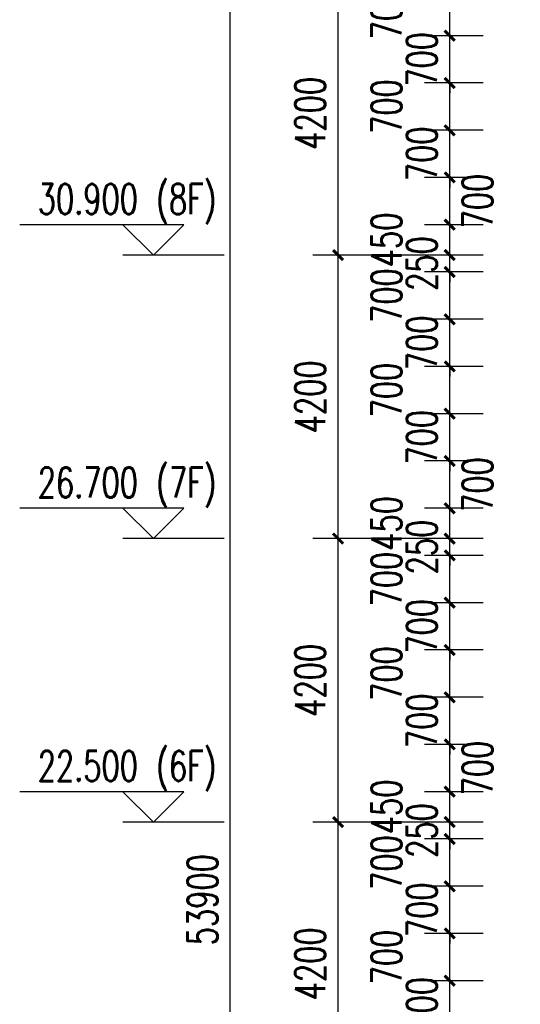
# Model space of a CAD drawing. Header units: millimetres. Extents: x 500457 to 783861, y -293374 to -162131.
# Tile 62 of 116: x 677945 to 685360, y -210551 to -195963. Entities that reach past the tile are written whole.
import ezdxf

# ---------------------------------------------------------------- set-up
doc = ezdxf.new("R2010")
doc.units = ezdxf.units.MM
doc.header["$LTSCALE"] = 1000
for name, color, linetype in [('DIM_ELEV', 3, 'Continuous'), ('PUB_DIM', 3, 'Continuous'), ('PUB_TEXT', 7, 'Continuous')]:
    doc.layers.add(name, color=color, linetype=linetype)
doc.styles.add('_TCH_DIM', font='SIMPLEX', dxfattribs={"bigfont": 'GBCBIG'})
doc.styles.add('_TCH_DIM_T3', font='SIMPLEX', dxfattribs={"width": 0.705882, "bigfont": 'GBCBIG'})
doc.dimstyles.new('_TCH_ARCH&&150', dxfattribs={"dimtxt": 446.25, "dimasz": 150, "dimexe": 375, "dimexo": 450, "dimgap": 189.375, "dimtad": 1, "dimdec": 0, "dimzin": 0, "dimdsep": 46, "dimtxsty": '_TCH_DIM_T3', "dimblk": 'ARCHTICK', "dimcen": 0.09, "dimclrt": 7, "dimazin": 2, "dimtfac": 1, "dimtdec": 0, "dimtix": 1, "dimtmove": 2, "dimatfit": 3, "dimfxl": 1, "dimtolj": 1, "dimtzin": 0, "dimarcsym": 0})

# ---------------------------------------------------------------- blocks, each defined once
blk = doc.blocks.new('_ArchTick')
at = {"color": 0, "linetype": 'ByBlock', "const_width": 0.3}
blk.add_lwpolyline([(-0.5, -0.5), (0.5, 0.5)], dxfattribs=at)
blk = doc.blocks.new('*D80')
at = {"layer": 'Defpoints', "color": 0, "transparency": 16777216}
for p in [(684314, -210201), (685262, -210201), (685262, -210901)]:
    blk.add_point(p, dxfattribs=at)
at = {"layer": 'PUB_DIM', "color": 0, "lineweight": -2, "transparency": 16777216}
for p, q in [((684314, -210201), (684314, -210051)), ((684812, -210201), (683939, -210201)), ((684314, -210901), (684314, -210201)), ((684812, -210901), (683939, -210901)), ((684314, -210901), (684314, -211051))]:
    blk.add_line(p, q, dxfattribs=at)
at = {"layer": 'PUB_DIM', "color": 0, "lineweight": -2, "transparency": 16777216, "xscale": 150, "yscale": 150, "zscale": 150}
for p, rotation in [((684314, -210201), 270), ((684314, -210901), 90)]:
    blk.add_blockref('_ArchTick', p, dxfattribs=dict(at, rotation=rotation))
at = {"layer": 'PUB_DIM', "color": 7, "transparency": 16777216, "insert": (683902, -210551), "char_height": 446.2, "attachment_point": 5, "rotation": 90, "style": '_TCH_DIM_T3'}
blk.add_mtext('\\A1;700', dxfattribs=at)
blk = doc.blocks.new('*D81')
at = {"layer": 'Defpoints', "color": 0, "transparency": 16777216}
for p in [(684314, -209501), (685262, -209501), (685262, -210201)]:
    blk.add_point(p, dxfattribs=at)
at = {"layer": 'PUB_DIM', "color": 0, "lineweight": -2, "transparency": 16777216}
for p, q in [((684812, -209501), (683939, -209501)), ((684314, -210201), (684314, -209501)), ((684812, -210201), (683939, -210201))]:
    blk.add_line(p, q, dxfattribs=at)
at = {"layer": 'PUB_DIM', "color": 0, "lineweight": -2, "transparency": 16777216, "xscale": 150, "yscale": 150, "zscale": 150}
for p, rotation in [((684314, -209501), 90), ((684314, -210201), 270)]:
    blk.add_blockref('_ArchTick', p, dxfattribs=dict(at, rotation=rotation))
at = {"layer": 'PUB_DIM', "color": 7, "transparency": 16777216, "insert": (683377, -209851), "char_height": 446.2, "attachment_point": 5, "rotation": 90, "style": '_TCH_DIM_T3'}
blk.add_mtext('\\A1;700', dxfattribs=at)
blk = doc.blocks.new('*D82')
at = {"layer": 'Defpoints', "color": 0, "transparency": 16777216}
for p in [(684314, -208801), (685262, -208801), (685262, -209501)]:
    blk.add_point(p, dxfattribs=at)
at = {"layer": 'PUB_DIM', "color": 0, "lineweight": -2, "transparency": 16777216}
for p, q in [((684314, -208801), (684314, -208651)), ((684812, -208801), (683939, -208801)), ((684314, -209501), (684314, -208801)), ((684812, -209501), (683939, -209501)), ((684314, -209501), (684314, -209651))]:
    blk.add_line(p, q, dxfattribs=at)
at = {"layer": 'PUB_DIM', "color": 0, "lineweight": -2, "transparency": 16777216, "xscale": 150, "yscale": 150, "zscale": 150}
for p, rotation in [((684314, -208801), 270), ((684314, -209501), 90)]:
    blk.add_blockref('_ArchTick', p, dxfattribs=dict(at, rotation=rotation))
at = {"layer": 'PUB_DIM', "color": 7, "transparency": 16777216, "insert": (683902, -209151), "char_height": 446.2, "attachment_point": 5, "rotation": 90, "style": '_TCH_DIM_T3'}
blk.add_mtext('\\A1;700', dxfattribs=at)
blk = doc.blocks.new('*D83')
at = {"layer": 'Defpoints', "color": 0, "transparency": 16777216}
for p in [(684314, -208101), (685262, -208101), (685262, -208801)]:
    blk.add_point(p, dxfattribs=at)
at = {"layer": 'PUB_DIM', "color": 0, "lineweight": -2, "transparency": 16777216}
for p, q in [((684812, -208101), (683939, -208101)), ((684314, -208801), (684314, -208101)), ((684812, -208801), (683939, -208801))]:
    blk.add_line(p, q, dxfattribs=at)
at = {"layer": 'PUB_DIM', "color": 0, "lineweight": -2, "transparency": 16777216, "xscale": 150, "yscale": 150, "zscale": 150}
for p, rotation in [((684314, -208101), 90), ((684314, -208801), 270)]:
    blk.add_blockref('_ArchTick', p, dxfattribs=dict(at, rotation=rotation))
at = {"layer": 'PUB_DIM', "color": 7, "transparency": 16777216, "insert": (683377, -208451), "char_height": 446.2, "attachment_point": 5, "rotation": 90, "style": '_TCH_DIM_T3'}
blk.add_mtext('\\A1;700', dxfattribs=at)
blk = doc.blocks.new('*D84')
at = {"layer": 'Defpoints', "color": 0, "transparency": 16777216}
for p in [(684314, -207851), (685262, -207851), (685262, -208101)]:
    blk.add_point(p, dxfattribs=at)
at = {"layer": 'PUB_DIM', "color": 0, "lineweight": -2, "transparency": 16777216}
for p, q in [((684314, -207851), (684314, -207701)), ((684812, -207851), (683939, -207851)), ((684314, -208101), (684314, -207851)), ((684812, -208101), (683939, -208101)), ((684314, -208101), (684314, -208251))]:
    blk.add_line(p, q, dxfattribs=at)
at = {"layer": 'PUB_DIM', "color": 0, "lineweight": -2, "transparency": 16777216, "xscale": 150, "yscale": 150, "zscale": 150}
for p, rotation in [((684314, -207851), 270), ((684314, -208101), 90)]:
    blk.add_blockref('_ArchTick', p, dxfattribs=dict(at, rotation=rotation))
at = {"layer": 'PUB_DIM', "color": 7, "transparency": 16777216, "insert": (683902, -207976), "char_height": 446.2, "attachment_point": 5, "rotation": 90, "style": '_TCH_DIM_T3'}
blk.add_mtext('\\A1;250', dxfattribs=at)
blk = doc.blocks.new('*D85')
at = {"layer": 'Defpoints', "color": 0, "transparency": 16777216}
for p in [(684314, -207401), (685262, -207401), (685262, -207851)]:
    blk.add_point(p, dxfattribs=at)
at = {"layer": 'PUB_DIM', "color": 0, "lineweight": -2, "transparency": 16777216}
for p, q in [((684812, -207401), (683939, -207401)), ((684314, -207851), (684314, -207401)), ((684812, -207851), (683939, -207851))]:
    blk.add_line(p, q, dxfattribs=at)
at = {"layer": 'PUB_DIM', "color": 0, "lineweight": -2, "transparency": 16777216, "xscale": 150, "yscale": 150, "zscale": 150}
for p, rotation in [((684314, -207401), 90), ((684314, -207851), 270)]:
    blk.add_blockref('_ArchTick', p, dxfattribs=dict(at, rotation=rotation))
at = {"layer": 'PUB_DIM', "color": 7, "transparency": 16777216, "insert": (683377, -207626), "char_height": 446.2, "attachment_point": 5, "rotation": 90, "style": '_TCH_DIM_T3'}
blk.add_mtext('\\A1;450', dxfattribs=at)
blk = doc.blocks.new('*D86')
at = {"layer": 'Defpoints', "color": 0, "transparency": 16777216}
for p in [(684314, -206701), (685262, -206701), (685262, -207401)]:
    blk.add_point(p, dxfattribs=at)
at = {"layer": 'PUB_DIM', "color": 0, "lineweight": -2, "transparency": 16777216}
for p, q in [((684812, -206701), (683939, -206701)), ((684314, -207401), (684314, -206701)), ((684812, -207401), (683939, -207401))]:
    blk.add_line(p, q, dxfattribs=at)
at = {"layer": 'PUB_DIM', "color": 0, "lineweight": -2, "transparency": 16777216, "xscale": 150, "yscale": 150, "zscale": 150}
for p, rotation in [((684314, -206701), 90), ((684314, -207401), 270)]:
    blk.add_blockref('_ArchTick', p, dxfattribs=dict(at, rotation=rotation))
at = {"layer": 'PUB_DIM', "color": 7, "transparency": 16777216, "insert": (684727, -207051), "char_height": 446.2, "attachment_point": 5, "rotation": 90, "style": '_TCH_DIM_T3'}
blk.add_mtext('\\A1;700', dxfattribs=at)
blk = doc.blocks.new('*D87')
at = {"layer": 'Defpoints', "color": 0, "transparency": 16777216}
for p in [(684314, -206001), (685262, -206001), (685262, -206701)]:
    blk.add_point(p, dxfattribs=at)
at = {"layer": 'PUB_DIM', "color": 0, "lineweight": -2, "transparency": 16777216}
for p, q in [((684314, -206001), (684314, -205851)), ((684812, -206001), (683939, -206001)), ((684314, -206701), (684314, -206001)), ((684812, -206701), (683939, -206701)), ((684314, -206701), (684314, -206851))]:
    blk.add_line(p, q, dxfattribs=at)
at = {"layer": 'PUB_DIM', "color": 0, "lineweight": -2, "transparency": 16777216, "xscale": 150, "yscale": 150, "zscale": 150}
for p, rotation in [((684314, -206001), 270), ((684314, -206701), 90)]:
    blk.add_blockref('_ArchTick', p, dxfattribs=dict(at, rotation=rotation))
at = {"layer": 'PUB_DIM', "color": 7, "transparency": 16777216, "insert": (683902, -206351), "char_height": 446.2, "attachment_point": 5, "rotation": 90, "style": '_TCH_DIM_T3'}
blk.add_mtext('\\A1;700', dxfattribs=at)
blk = doc.blocks.new('*D88')
at = {"layer": 'Defpoints', "color": 0, "transparency": 16777216}
for p in [(684314, -205301), (685262, -205301), (685262, -206001)]:
    blk.add_point(p, dxfattribs=at)
at = {"layer": 'PUB_DIM', "color": 0, "lineweight": -2, "transparency": 16777216}
for p, q in [((684812, -205301), (683939, -205301)), ((684314, -206001), (684314, -205301)), ((684812, -206001), (683939, -206001))]:
    blk.add_line(p, q, dxfattribs=at)
at = {"layer": 'PUB_DIM', "color": 0, "lineweight": -2, "transparency": 16777216, "xscale": 150, "yscale": 150, "zscale": 150}
for p, rotation in [((684314, -205301), 90), ((684314, -206001), 270)]:
    blk.add_blockref('_ArchTick', p, dxfattribs=dict(at, rotation=rotation))
at = {"layer": 'PUB_DIM', "color": 7, "transparency": 16777216, "insert": (683377, -205651), "char_height": 446.2, "attachment_point": 5, "rotation": 90, "style": '_TCH_DIM_T3'}
blk.add_mtext('\\A1;700', dxfattribs=at)
blk = doc.blocks.new('*D89')
at = {"layer": 'Defpoints', "color": 0, "transparency": 16777216}
for p in [(684314, -204601), (685262, -204601), (685262, -205301)]:
    blk.add_point(p, dxfattribs=at)
at = {"layer": 'PUB_DIM', "color": 0, "lineweight": -2, "transparency": 16777216}
for p, q in [((684314, -204601), (684314, -204451)), ((684812, -204601), (683939, -204601)), ((684314, -205301), (684314, -204601)), ((684812, -205301), (683939, -205301)), ((684314, -205301), (684314, -205451))]:
    blk.add_line(p, q, dxfattribs=at)
at = {"layer": 'PUB_DIM', "color": 0, "lineweight": -2, "transparency": 16777216, "xscale": 150, "yscale": 150, "zscale": 150}
for p, rotation in [((684314, -204601), 270), ((684314, -205301), 90)]:
    blk.add_blockref('_ArchTick', p, dxfattribs=dict(at, rotation=rotation))
at = {"layer": 'PUB_DIM', "color": 7, "transparency": 16777216, "insert": (683902, -204951), "char_height": 446.2, "attachment_point": 5, "rotation": 90, "style": '_TCH_DIM_T3'}
blk.add_mtext('\\A1;700', dxfattribs=at)
blk = doc.blocks.new('*D90')
at = {"layer": 'Defpoints', "color": 0, "transparency": 16777216}
for p in [(684314, -203901), (685262, -203901), (685262, -204601)]:
    blk.add_point(p, dxfattribs=at)
at = {"layer": 'PUB_DIM', "color": 0, "lineweight": -2, "transparency": 16777216}
for p, q in [((684812, -203901), (683939, -203901)), ((684314, -204601), (684314, -203901)), ((684812, -204601), (683939, -204601))]:
    blk.add_line(p, q, dxfattribs=at)
at = {"layer": 'PUB_DIM', "color": 0, "lineweight": -2, "transparency": 16777216, "xscale": 150, "yscale": 150, "zscale": 150}
for p, rotation in [((684314, -203901), 90), ((684314, -204601), 270)]:
    blk.add_blockref('_ArchTick', p, dxfattribs=dict(at, rotation=rotation))
at = {"layer": 'PUB_DIM', "color": 7, "transparency": 16777216, "insert": (683377, -204251), "char_height": 446.2, "attachment_point": 5, "rotation": 90, "style": '_TCH_DIM_T3'}
blk.add_mtext('\\A1;700', dxfattribs=at)
blk = doc.blocks.new('*D91')
at = {"layer": 'Defpoints', "color": 0, "transparency": 16777216}
for p in [(684314, -203651), (685262, -203651), (685262, -203901)]:
    blk.add_point(p, dxfattribs=at)
at = {"layer": 'PUB_DIM', "color": 0, "lineweight": -2, "transparency": 16777216}
for p, q in [((684314, -203651), (684314, -203501)), ((684812, -203651), (683939, -203651)), ((684314, -203901), (684314, -203651)), ((684812, -203901), (683939, -203901)), ((684314, -203901), (684314, -204051))]:
    blk.add_line(p, q, dxfattribs=at)
at = {"layer": 'PUB_DIM', "color": 0, "lineweight": -2, "transparency": 16777216, "xscale": 150, "yscale": 150, "zscale": 150}
for p, rotation in [((684314, -203651), 270), ((684314, -203901), 90)]:
    blk.add_blockref('_ArchTick', p, dxfattribs=dict(at, rotation=rotation))
at = {"layer": 'PUB_DIM', "color": 7, "transparency": 16777216, "insert": (683902, -203776), "char_height": 446.2, "attachment_point": 5, "rotation": 90, "style": '_TCH_DIM_T3'}
blk.add_mtext('\\A1;250', dxfattribs=at)
blk = doc.blocks.new('*D92')
at = {"layer": 'Defpoints', "color": 0, "transparency": 16777216}
for p in [(684314, -203201), (685262, -203201), (685262, -203651)]:
    blk.add_point(p, dxfattribs=at)
at = {"layer": 'PUB_DIM', "color": 0, "lineweight": -2, "transparency": 16777216}
for p, q in [((684812, -203201), (683939, -203201)), ((684314, -203651), (684314, -203201)), ((684812, -203651), (683939, -203651))]:
    blk.add_line(p, q, dxfattribs=at)
at = {"layer": 'PUB_DIM', "color": 0, "lineweight": -2, "transparency": 16777216, "xscale": 150, "yscale": 150, "zscale": 150}
for p, rotation in [((684314, -203201), 90), ((684314, -203651), 270)]:
    blk.add_blockref('_ArchTick', p, dxfattribs=dict(at, rotation=rotation))
at = {"layer": 'PUB_DIM', "color": 7, "transparency": 16777216, "insert": (683377, -203426), "char_height": 446.2, "attachment_point": 5, "rotation": 90, "style": '_TCH_DIM_T3'}
blk.add_mtext('\\A1;450', dxfattribs=at)
blk = doc.blocks.new('*D93')
at = {"layer": 'Defpoints', "color": 0, "transparency": 16777216}
for p in [(684314, -202501), (685262, -202501), (685262, -203201)]:
    blk.add_point(p, dxfattribs=at)
at = {"layer": 'PUB_DIM', "color": 0, "lineweight": -2, "transparency": 16777216}
for p, q in [((684812, -202501), (683939, -202501)), ((684314, -203201), (684314, -202501)), ((684812, -203201), (683939, -203201))]:
    blk.add_line(p, q, dxfattribs=at)
at = {"layer": 'PUB_DIM', "color": 0, "lineweight": -2, "transparency": 16777216, "xscale": 150, "yscale": 150, "zscale": 150}
for p, rotation in [((684314, -202501), 90), ((684314, -203201), 270)]:
    blk.add_blockref('_ArchTick', p, dxfattribs=dict(at, rotation=rotation))
at = {"layer": 'PUB_DIM', "color": 7, "transparency": 16777216, "insert": (684727, -202851), "char_height": 446.2, "attachment_point": 5, "rotation": 90, "style": '_TCH_DIM_T3'}
blk.add_mtext('\\A1;700', dxfattribs=at)
blk = doc.blocks.new('*D94')
at = {"layer": 'Defpoints', "color": 0, "transparency": 16777216}
for p in [(684314, -201801), (685262, -201801), (685262, -202501)]:
    blk.add_point(p, dxfattribs=at)
at = {"layer": 'PUB_DIM', "color": 0, "lineweight": -2, "transparency": 16777216}
for p, q in [((684314, -201801), (684314, -201651)), ((684812, -201801), (683939, -201801)), ((684314, -202501), (684314, -201801)), ((684812, -202501), (683939, -202501)), ((684314, -202501), (684314, -202651))]:
    blk.add_line(p, q, dxfattribs=at)
at = {"layer": 'PUB_DIM', "color": 0, "lineweight": -2, "transparency": 16777216, "xscale": 150, "yscale": 150, "zscale": 150}
for p, rotation in [((684314, -201801), 270), ((684314, -202501), 90)]:
    blk.add_blockref('_ArchTick', p, dxfattribs=dict(at, rotation=rotation))
at = {"layer": 'PUB_DIM', "color": 7, "transparency": 16777216, "insert": (683902, -202151), "char_height": 446.2, "attachment_point": 5, "rotation": 90, "style": '_TCH_DIM_T3'}
blk.add_mtext('\\A1;700', dxfattribs=at)
blk = doc.blocks.new('*D95')
at = {"layer": 'Defpoints', "color": 0, "transparency": 16777216}
for p in [(684314, -201101), (685262, -201101), (685262, -201801)]:
    blk.add_point(p, dxfattribs=at)
at = {"layer": 'PUB_DIM', "color": 0, "lineweight": -2, "transparency": 16777216}
for p, q in [((684812, -201101), (683939, -201101)), ((684314, -201801), (684314, -201101)), ((684812, -201801), (683939, -201801))]:
    blk.add_line(p, q, dxfattribs=at)
at = {"layer": 'PUB_DIM', "color": 0, "lineweight": -2, "transparency": 16777216, "xscale": 150, "yscale": 150, "zscale": 150}
for p, rotation in [((684314, -201101), 90), ((684314, -201801), 270)]:
    blk.add_blockref('_ArchTick', p, dxfattribs=dict(at, rotation=rotation))
at = {"layer": 'PUB_DIM', "color": 7, "transparency": 16777216, "insert": (683377, -201451), "char_height": 446.2, "attachment_point": 5, "rotation": 90, "style": '_TCH_DIM_T3'}
blk.add_mtext('\\A1;700', dxfattribs=at)
blk = doc.blocks.new('*D96')
at = {"layer": 'Defpoints', "color": 0, "transparency": 16777216}
for p in [(684314, -200401), (685262, -200401), (685262, -201101)]:
    blk.add_point(p, dxfattribs=at)
at = {"layer": 'PUB_DIM', "color": 0, "lineweight": -2, "transparency": 16777216}
for p, q in [((684314, -200401), (684314, -200251)), ((684812, -200401), (683939, -200401)), ((684314, -201101), (684314, -200401)), ((684812, -201101), (683939, -201101)), ((684314, -201101), (684314, -201251))]:
    blk.add_line(p, q, dxfattribs=at)
at = {"layer": 'PUB_DIM', "color": 0, "lineweight": -2, "transparency": 16777216, "xscale": 150, "yscale": 150, "zscale": 150}
for p, rotation in [((684314, -200401), 270), ((684314, -201101), 90)]:
    blk.add_blockref('_ArchTick', p, dxfattribs=dict(at, rotation=rotation))
at = {"layer": 'PUB_DIM', "color": 7, "transparency": 16777216, "insert": (683902, -200751), "char_height": 446.2, "attachment_point": 5, "rotation": 90, "style": '_TCH_DIM_T3'}
blk.add_mtext('\\A1;700', dxfattribs=at)
blk = doc.blocks.new('*D97')
at = {"layer": 'Defpoints', "color": 0, "transparency": 16777216}
for p in [(684314, -199701), (685262, -199701), (685262, -200401)]:
    blk.add_point(p, dxfattribs=at)
at = {"layer": 'PUB_DIM', "color": 0, "lineweight": -2, "transparency": 16777216}
for p, q in [((684812, -199701), (683939, -199701)), ((684314, -200401), (684314, -199701)), ((684812, -200401), (683939, -200401))]:
    blk.add_line(p, q, dxfattribs=at)
at = {"layer": 'PUB_DIM', "color": 0, "lineweight": -2, "transparency": 16777216, "xscale": 150, "yscale": 150, "zscale": 150}
for p, rotation in [((684314, -199701), 90), ((684314, -200401), 270)]:
    blk.add_blockref('_ArchTick', p, dxfattribs=dict(at, rotation=rotation))
at = {"layer": 'PUB_DIM', "color": 7, "transparency": 16777216, "insert": (683377, -200051), "char_height": 446.2, "attachment_point": 5, "rotation": 90, "style": '_TCH_DIM_T3'}
blk.add_mtext('\\A1;700', dxfattribs=at)
blk = doc.blocks.new('*D98')
at = {"layer": 'Defpoints', "color": 0, "transparency": 16777216}
for p in [(684314, -199451), (685262, -199451), (685262, -199701)]:
    blk.add_point(p, dxfattribs=at)
at = {"layer": 'PUB_DIM', "color": 0, "lineweight": -2, "transparency": 16777216}
for p, q in [((684314, -199451), (684314, -199301)), ((684812, -199451), (683939, -199451)), ((684314, -199701), (684314, -199451)), ((684812, -199701), (683939, -199701)), ((684314, -199701), (684314, -199851))]:
    blk.add_line(p, q, dxfattribs=at)
at = {"layer": 'PUB_DIM', "color": 0, "lineweight": -2, "transparency": 16777216, "xscale": 150, "yscale": 150, "zscale": 150}
for p, rotation in [((684314, -199451), 270), ((684314, -199701), 90)]:
    blk.add_blockref('_ArchTick', p, dxfattribs=dict(at, rotation=rotation))
at = {"layer": 'PUB_DIM', "color": 7, "transparency": 16777216, "insert": (683902, -199576), "char_height": 446.2, "attachment_point": 5, "rotation": 90, "style": '_TCH_DIM_T3'}
blk.add_mtext('\\A1;250', dxfattribs=at)
blk = doc.blocks.new('*D99')
at = {"layer": 'Defpoints', "color": 0, "transparency": 16777216}
for p in [(684314, -199001), (685262, -199001), (685262, -199451)]:
    blk.add_point(p, dxfattribs=at)
at = {"layer": 'PUB_DIM', "color": 0, "lineweight": -2, "transparency": 16777216}
for p, q in [((684812, -199001), (683939, -199001)), ((684314, -199451), (684314, -199001)), ((684812, -199451), (683939, -199451))]:
    blk.add_line(p, q, dxfattribs=at)
at = {"layer": 'PUB_DIM', "color": 0, "lineweight": -2, "transparency": 16777216, "xscale": 150, "yscale": 150, "zscale": 150}
for p, rotation in [((684314, -199001), 90), ((684314, -199451), 270)]:
    blk.add_blockref('_ArchTick', p, dxfattribs=dict(at, rotation=rotation))
at = {"layer": 'PUB_DIM', "color": 7, "transparency": 16777216, "insert": (683377, -199226), "char_height": 446.2, "attachment_point": 5, "rotation": 90, "style": '_TCH_DIM_T3'}
blk.add_mtext('\\A1;450', dxfattribs=at)
blk = doc.blocks.new('*D100')
at = {"layer": 'Defpoints', "color": 0, "transparency": 16777216}
for p in [(684314, -198301), (685262, -198301), (685262, -199001)]:
    blk.add_point(p, dxfattribs=at)
at = {"layer": 'PUB_DIM', "color": 0, "lineweight": -2, "transparency": 16777216}
for p, q in [((684812, -198301), (683939, -198301)), ((684314, -199001), (684314, -198301)), ((684812, -199001), (683939, -199001))]:
    blk.add_line(p, q, dxfattribs=at)
at = {"layer": 'PUB_DIM', "color": 0, "lineweight": -2, "transparency": 16777216, "xscale": 150, "yscale": 150, "zscale": 150}
for p, rotation in [((684314, -198301), 90), ((684314, -199001), 270)]:
    blk.add_blockref('_ArchTick', p, dxfattribs=dict(at, rotation=rotation))
at = {"layer": 'PUB_DIM', "color": 7, "transparency": 16777216, "insert": (684727, -198651), "char_height": 446.2, "attachment_point": 5, "rotation": 90, "style": '_TCH_DIM_T3'}
blk.add_mtext('\\A1;700', dxfattribs=at)
blk = doc.blocks.new('*D101')
at = {"layer": 'Defpoints', "color": 0, "transparency": 16777216}
for p in [(684314, -197601), (685262, -197601), (685262, -198301)]:
    blk.add_point(p, dxfattribs=at)
at = {"layer": 'PUB_DIM', "color": 0, "lineweight": -2, "transparency": 16777216}
for p, q in [((684314, -197601), (684314, -197451)), ((684812, -197601), (683939, -197601)), ((684314, -198301), (684314, -197601)), ((684812, -198301), (683939, -198301)), ((684314, -198301), (684314, -198451))]:
    blk.add_line(p, q, dxfattribs=at)
at = {"layer": 'PUB_DIM', "color": 0, "lineweight": -2, "transparency": 16777216, "xscale": 150, "yscale": 150, "zscale": 150}
for p, rotation in [((684314, -197601), 270), ((684314, -198301), 90)]:
    blk.add_blockref('_ArchTick', p, dxfattribs=dict(at, rotation=rotation))
at = {"layer": 'PUB_DIM', "color": 7, "transparency": 16777216, "insert": (683902, -197951), "char_height": 446.2, "attachment_point": 5, "rotation": 90, "style": '_TCH_DIM_T3'}
blk.add_mtext('\\A1;700', dxfattribs=at)
blk = doc.blocks.new('*D102')
at = {"layer": 'Defpoints', "color": 0, "transparency": 16777216}
for p in [(684314, -196901), (685262, -196901), (685262, -197601)]:
    blk.add_point(p, dxfattribs=at)
at = {"layer": 'PUB_DIM', "color": 0, "lineweight": -2, "transparency": 16777216}
for p, q in [((684812, -196901), (683939, -196901)), ((684314, -197601), (684314, -196901)), ((684812, -197601), (683939, -197601))]:
    blk.add_line(p, q, dxfattribs=at)
at = {"layer": 'PUB_DIM', "color": 0, "lineweight": -2, "transparency": 16777216, "xscale": 150, "yscale": 150, "zscale": 150}
for p, rotation in [((684314, -196901), 90), ((684314, -197601), 270)]:
    blk.add_blockref('_ArchTick', p, dxfattribs=dict(at, rotation=rotation))
at = {"layer": 'PUB_DIM', "color": 7, "transparency": 16777216, "insert": (683377, -197251), "char_height": 446.2, "attachment_point": 5, "rotation": 90, "style": '_TCH_DIM_T3'}
blk.add_mtext('\\A1;700', dxfattribs=at)
blk = doc.blocks.new('*D103')
at = {"layer": 'Defpoints', "color": 0, "transparency": 16777216}
for p in [(684314, -196201), (685262, -196201), (685262, -196901)]:
    blk.add_point(p, dxfattribs=at)
at = {"layer": 'PUB_DIM', "color": 0, "lineweight": -2, "transparency": 16777216}
for p, q in [((684314, -196201), (684314, -196051)), ((684812, -196201), (683939, -196201)), ((684314, -196901), (684314, -196201)), ((684812, -196901), (683939, -196901)), ((684314, -196901), (684314, -197051))]:
    blk.add_line(p, q, dxfattribs=at)
at = {"layer": 'PUB_DIM', "color": 0, "lineweight": -2, "transparency": 16777216, "xscale": 150, "yscale": 150, "zscale": 150}
for p, rotation in [((684314, -196201), 270), ((684314, -196901), 90)]:
    blk.add_blockref('_ArchTick', p, dxfattribs=dict(at, rotation=rotation))
at = {"layer": 'PUB_DIM', "color": 7, "transparency": 16777216, "insert": (683902, -196551), "char_height": 446.2, "attachment_point": 5, "rotation": 90, "style": '_TCH_DIM_T3'}
blk.add_mtext('\\A1;700', dxfattribs=at)
blk = doc.blocks.new('*D104')
at = {"layer": 'Defpoints', "color": 0, "transparency": 16777216}
for p in [(684314, -195501), (685262, -195501), (685262, -196201)]:
    blk.add_point(p, dxfattribs=at)
at = {"layer": 'PUB_DIM', "color": 0, "lineweight": -2, "transparency": 16777216}
for p, q in [((684812, -195501), (683939, -195501)), ((684314, -196201), (684314, -195501)), ((684812, -196201), (683939, -196201))]:
    blk.add_line(p, q, dxfattribs=at)
at = {"layer": 'PUB_DIM', "color": 0, "lineweight": -2, "transparency": 16777216, "xscale": 150, "yscale": 150, "zscale": 150}
for p, rotation in [((684314, -195501), 90), ((684314, -196201), 270)]:
    blk.add_blockref('_ArchTick', p, dxfattribs=dict(at, rotation=rotation))
at = {"layer": 'PUB_DIM', "color": 7, "transparency": 16777216, "insert": (683377, -195851), "char_height": 446.2, "attachment_point": 5, "rotation": 90, "style": '_TCH_DIM_T3'}
blk.add_mtext('\\A1;700', dxfattribs=at)
blk = doc.blocks.new('*D127')
at = {"layer": 'Defpoints', "color": 0, "transparency": 16777216}
for p in [(681065, -182051), (685360, -182051), (685360, -235951)]:
    blk.add_point(p, dxfattribs=at)
at = {"layer": 'PUB_DIM', "color": 0, "lineweight": -2, "transparency": 16777216}
for p, q in [((684910, -182051), (680690, -182051)), ((681065, -235951), (681065, -182051)), ((684910, -235951), (680690, -235951))]:
    blk.add_line(p, q, dxfattribs=at)
at = {"layer": 'PUB_DIM', "color": 0, "lineweight": -2, "transparency": 16777216, "xscale": 150, "yscale": 150, "zscale": 150}
for p, rotation in [((681065, -182051), 90), ((681065, -235951), 270)]:
    blk.add_blockref('_ArchTick', p, dxfattribs=dict(at, rotation=rotation))
at = {"layer": 'PUB_DIM', "color": 7, "transparency": 16777216, "insert": (680653, -209001), "char_height": 446.2, "attachment_point": 5, "rotation": 90, "style": '_TCH_DIM_T3'}
blk.add_mtext('\\A1;53900', dxfattribs=at)
blk = doc.blocks.new('*D134')
at = {"layer": 'Defpoints', "color": 0, "transparency": 16777216}
for p in [(682661, -207851), (684625, -207851), (684625, -212051)]:
    blk.add_point(p, dxfattribs=at)
at = {"layer": 'PUB_DIM', "color": 0, "lineweight": -2, "transparency": 16777216}
for p, q in [((684175, -207851), (682286, -207851)), ((682661, -212051), (682661, -207851)), ((684175, -212051), (682286, -212051))]:
    blk.add_line(p, q, dxfattribs=at)
at = {"layer": 'PUB_DIM', "color": 0, "lineweight": -2, "transparency": 16777216, "xscale": 150, "yscale": 150, "zscale": 150}
for p, rotation in [((682661, -207851), 90), ((682661, -212051), 270)]:
    blk.add_blockref('_ArchTick', p, dxfattribs=dict(at, rotation=rotation))
at = {"layer": 'PUB_DIM', "color": 7, "transparency": 16777216, "insert": (682249, -209951), "char_height": 446.2, "attachment_point": 5, "rotation": 90, "style": '_TCH_DIM_T3'}
blk.add_mtext('\\A1;4200', dxfattribs=at)
blk = doc.blocks.new('*D135')
at = {"layer": 'Defpoints', "color": 0, "transparency": 16777216}
for p in [(682661, -203651), (684625, -203651), (684625, -207851)]:
    blk.add_point(p, dxfattribs=at)
at = {"layer": 'PUB_DIM', "color": 0, "lineweight": -2, "transparency": 16777216}
for p, q in [((684175, -203651), (682286, -203651)), ((682661, -207851), (682661, -203651)), ((684175, -207851), (682286, -207851))]:
    blk.add_line(p, q, dxfattribs=at)
at = {"layer": 'PUB_DIM', "color": 0, "lineweight": -2, "transparency": 16777216, "xscale": 150, "yscale": 150, "zscale": 150}
for p, rotation in [((682661, -203651), 90), ((682661, -207851), 270)]:
    blk.add_blockref('_ArchTick', p, dxfattribs=dict(at, rotation=rotation))
at = {"layer": 'PUB_DIM', "color": 7, "transparency": 16777216, "insert": (682249, -205751), "char_height": 446.2, "attachment_point": 5, "rotation": 90, "style": '_TCH_DIM_T3'}
blk.add_mtext('\\A1;4200', dxfattribs=at)
blk = doc.blocks.new('*D136')
at = {"layer": 'Defpoints', "color": 0, "transparency": 16777216}
for p in [(682661, -199451), (684625, -199451), (684625, -203651)]:
    blk.add_point(p, dxfattribs=at)
at = {"layer": 'PUB_DIM', "color": 0, "lineweight": -2, "transparency": 16777216}
for p, q in [((684175, -199451), (682286, -199451)), ((682661, -203651), (682661, -199451)), ((684175, -203651), (682286, -203651))]:
    blk.add_line(p, q, dxfattribs=at)
at = {"layer": 'PUB_DIM', "color": 0, "lineweight": -2, "transparency": 16777216, "xscale": 150, "yscale": 150, "zscale": 150}
for p, rotation in [((682661, -199451), 90), ((682661, -203651), 270)]:
    blk.add_blockref('_ArchTick', p, dxfattribs=dict(at, rotation=rotation))
at = {"layer": 'PUB_DIM', "color": 7, "transparency": 16777216, "insert": (682249, -201551), "char_height": 446.2, "attachment_point": 5, "rotation": 90, "style": '_TCH_DIM_T3'}
blk.add_mtext('\\A1;4200', dxfattribs=at)
blk = doc.blocks.new('*D137')
at = {"layer": 'Defpoints', "color": 0, "transparency": 16777216}
for p in [(682661, -195251), (684625, -195251), (684625, -199451)]:
    blk.add_point(p, dxfattribs=at)
at = {"layer": 'PUB_DIM', "color": 0, "lineweight": -2, "transparency": 16777216}
for p, q in [((684175, -195251), (682286, -195251)), ((682661, -199451), (682661, -195251)), ((684175, -199451), (682286, -199451))]:
    blk.add_line(p, q, dxfattribs=at)
at = {"layer": 'PUB_DIM', "color": 0, "lineweight": -2, "transparency": 16777216, "xscale": 150, "yscale": 150, "zscale": 150}
for p, rotation in [((682661, -195251), 90), ((682661, -199451), 270)]:
    blk.add_blockref('_ArchTick', p, dxfattribs=dict(at, rotation=rotation))
at = {"layer": 'PUB_DIM', "color": 7, "transparency": 16777216, "insert": (682249, -197351), "char_height": 446.2, "attachment_point": 5, "rotation": 90, "style": '_TCH_DIM_T3'}
blk.add_mtext('\\A1;4200', dxfattribs=at)

msp = doc.modelspace()

# ---------------------------------------------------------------- linework, layer by layer
at = {"layer": 'DIM_ELEV'}
for p, q in [((680375.1, -199000.7), (677945.1, -199000.7)), ((679925.1, -199450.7), (679475.1, -199000.7)), ((679925.1, -199450.7), (680375.1, -199000.7)), ((680975.1, -199450.7), (679475.1, -199450.7)), ((680375.1, -203200.7), (677945.1, -203200.7)), ((679925.1, -203650.7), (679475.1, -203200.7)), ((679925.1, -203650.7), (680375.1, -203200.7)), ((680975.1, -203650.7), (679475.1, -203650.7)), ((680375.1, -207400.7), (677945.1, -207400.7)), ((679925.1, -207850.7), (679475.1, -207400.7)), ((679925.1, -207850.7), (680375.1, -207400.7)), ((680975.1, -207850.7), (679475.1, -207850.7))]:
    msp.add_line(p, q, dxfattribs=at)

# ---------------------------------------------------------------- texts
at = {"layer": 'PUB_TEXT', "style": '_TCH_DIM', "width": 0.705882}
for s, p in [('30.900', (678212.1, -198843.2)), ('(8F)', (679967.1, -198843.2)), ('26.700', (678212.1, -203043.2)), ('(7F)', (679967.1, -203043.2)), ('22.500', (678212.1, -207243.2)), ('(6F)', (679967.1, -207243.2))]:
    msp.add_text(s, height=446.25, dxfattribs=at).set_placement(p)

# ---------------------------------------------------------------- dimensions: what is measured, and where the dimension line sits
at = {"layer": 'PUB_DIM'}
for p1, p2, distance, picture, middle in [((685360.2, -235950.7), (685360.2, -182050.7), 4295.1, '*D127', (680652.6, -209000.7)), ((684624.9, -199450.7), (684624.9, -195250.7), 1963.5, '*D137', (682248.9, -197350.7)), ((685261.9, -196900.7), (685261.9, -196200.7), 947.8, '*D103', (683901.6, -196550.7)), ((685261.9, -198300.7), (685261.9, -197600.7), 947.8, '*D101', (683901.6, -197950.7)), ((685261.9, -199700.7), (685261.9, -199450.7), 947.8, '*D98', (683901.6, -199575.7)), ((684624.9, -203650.7), (684624.9, -199450.7), 1963.5, '*D136', (682248.9, -201550.7)), ((685261.9, -201100.7), (685261.9, -200400.7), 947.8, '*D96', (683901.6, -200750.7)), ((685261.9, -202500.7), (685261.9, -201800.7), 947.8, '*D94', (683901.6, -202150.7)), ((685261.9, -203900.7), (685261.9, -203650.7), 947.8, '*D91', (683901.6, -203775.7)), ((684624.9, -207850.7), (684624.9, -203650.7), 1963.5, '*D135', (682248.9, -205750.7)), ((685261.9, -205300.7), (685261.9, -204600.7), 947.8, '*D89', (683901.6, -204950.7)), ((685261.9, -206700.7), (685261.9, -206000.7), 947.8, '*D87', (683901.6, -206350.7)), ((685261.9, -208100.7), (685261.9, -207850.7), 947.8, '*D84', (683901.6, -207975.7)), ((684624.9, -212050.7), (684624.9, -207850.7), 1963.5, '*D134', (682248.9, -209950.7)), ((685261.9, -209500.7), (685261.9, -208800.7), 947.8, '*D82', (683901.6, -209150.7)), ((685261.9, -210900.7), (685261.9, -210200.7), 947.8, '*D80', (683901.6, -210550.7))]:
    dim = msp.add_aligned_dim(p1=p1, p2=p2, distance=distance, dimstyle='_TCH_ARCH&&150', dxfattribs=at)
    dim.commit()
    dim.dimension.update_dxf_attribs({"geometry": picture, "text_midpoint": middle})
for base, p1, p2, picture, middle in [((684314.1, -195500.7), (685261.9, -196200.7), (685261.9, -195500.7), '*D104', (683376.6, -195850.7)), ((684314.1, -196900.7), (685261.9, -197600.7), (685261.9, -196900.7), '*D102', (683376.6, -197250.7)), ((684314.1, -198300.7), (685261.9, -199000.7), (685261.9, -198300.7), '*D100', (684726.6, -198650.7)), ((684314.1, -199000.7), (685261.9, -199450.7), (685261.9, -199000.7), '*D99', (683376.6, -199225.7)), ((684314.1, -199700.7), (685261.9, -200400.7), (685261.9, -199700.7), '*D97', (683376.6, -200050.7)), ((684314.1, -201100.7), (685261.9, -201800.7), (685261.9, -201100.7), '*D95', (683376.6, -201450.7)), ((684314.1, -202500.7), (685261.9, -203200.7), (685261.9, -202500.7), '*D93', (684726.6, -202850.7)), ((684314.1, -203200.7), (685261.9, -203650.7), (685261.9, -203200.7), '*D92', (683376.6, -203425.7)), ((684314.1, -203900.7), (685261.9, -204600.7), (685261.9, -203900.7), '*D90', (683376.6, -204250.7)), ((684314.1, -205300.7), (685261.9, -206000.7), (685261.9, -205300.7), '*D88', (683376.6, -205650.7)), ((684314.1, -206700.7), (685261.9, -207400.7), (685261.9, -206700.7), '*D86', (684726.6, -207050.7)), ((684314.1, -207400.7), (685261.9, -207850.7), (685261.9, -207400.7), '*D85', (683376.6, -207625.7)), ((684314.1, -208100.7), (685261.9, -208800.7), (685261.9, -208100.7), '*D83', (683376.6, -208450.7)), ((684314.1, -209500.7), (685261.9, -210200.7), (685261.9, -209500.7), '*D81', (683376.6, -209850.7))]:
    dim = msp.add_linear_dim(base=base, p1=p1, p2=p2, angle=90, dimstyle='_TCH_ARCH&&150', dxfattribs=at)
    dim.commit()
    dim.dimension.update_dxf_attribs({"geometry": picture, "text_midpoint": middle, "dimtype": 129})

doc.saveas('drawing.dxf')
